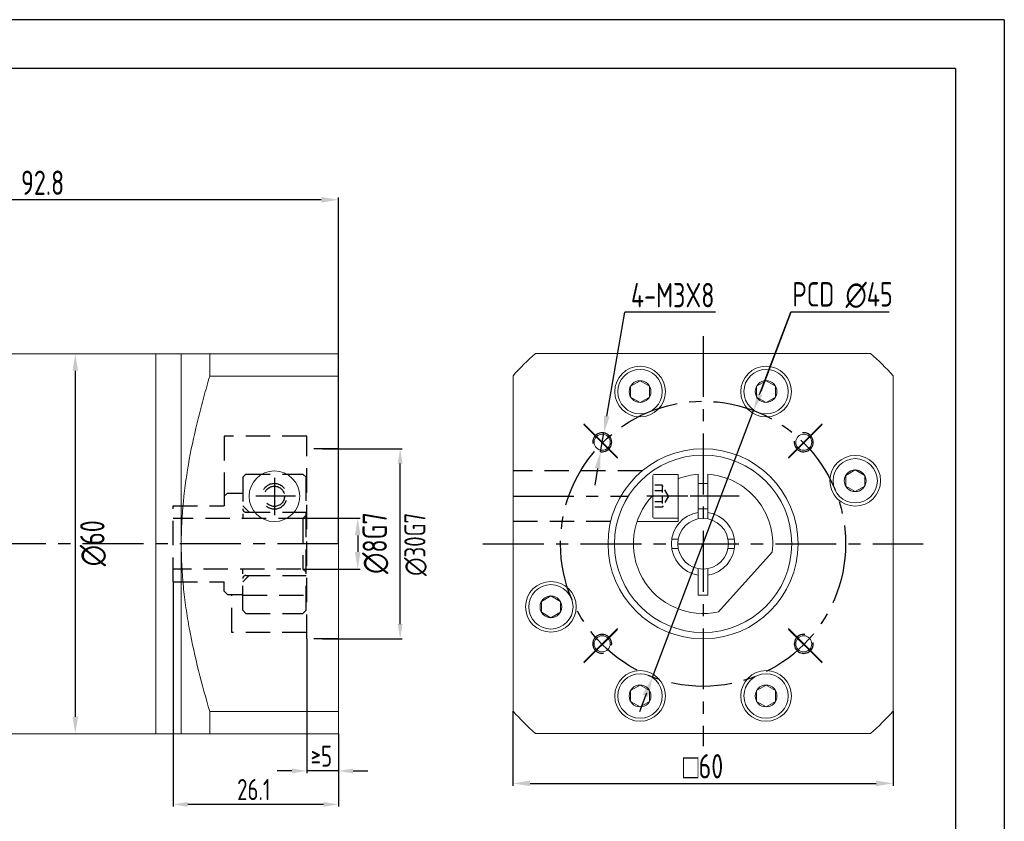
# Model space of a CAD drawing. Header units: millimetres. Extents: x -8 to 315, y -8 to 221.
# Tile 3 of 3: x 160 to 315, y 94 to 221. Entities that reach past the tile are written whole.
import ezdxf

# ---------------------------------------------------------------- set-up
doc = ezdxf.new("R2010")
doc.units = ezdxf.units.MM
doc.header["$LTSCALE"] = 7.692308
doc.linetypes.add('CENTER', pattern=[2, 1.25, -0.25, 0.25, -0.25])
doc.linetypes.add('DASHED', pattern=[0.75, 0.5, -0.25])
doc.layers.get('0').update_dxf_attribs({"lineweight": 20})
doc.layers.add('1轮廓实线层', color=7, linetype='Continuous', lineweight=20)
for name, color, linetype in [('2细线层', 4, 'Continuous'), ('3中心线层', 1, 'CENTER'), ('4虚线层', 6, 'DASHED'), ('7标注层', 4, 'Continuous'), ('图框层', 7, 'Continuous')]:
    doc.layers.add(name, color=color, linetype=linetype)
doc.styles.get("Standard").update_dxf_attribs({"font": 'isocp.shx', "width": 0.8, "bigfont": 'gbcbig.shx'})
doc.styles.add('TH_GBDIM', font='isocp.shx', dxfattribs={"width": 0.8, "bigfont": 'gbcbig.shx'})
doc.dimstyles.new('TH_GBDIM', dxfattribs={"dimscale": 0.769231, "dimtxt": 5, "dimasz": 3.5, "dimexe": 0.5, "dimexo": 0, "dimgap": 1, "dimtad": 1, "dimtoh": 1, "dimdec": 3, "dimdsep": 46, "dimtxsty": 'TH_GBDIM', "dimcen": 0, "dimclrd": 256, "dimclre": 256, "dimclrt": 256, "dimadec": 3, "dimazin": 2, "dimtfac": 0.714286, "dimtdec": 3, "dimtmove": 0, "dimatfit": 3, "dimfxl": 1, "dimtolj": 1, "dimtzin": 0, "dimlwd": -1, "dimarcsym": 0})
doc.dimstyles.new('TH_GBDIM$0', dxfattribs={"dimscale": 0.769231, "dimtxt": 5, "dimasz": 3.5, "dimexe": 0.5, "dimexo": 0, "dimgap": 1, "dimtad": 1, "dimtoh": 1, "dimdec": 1, "dimdsep": 46, "dimtxsty": 'TH_GBDIM', "dimcen": 2.5, "dimclrd": 256, "dimclre": 256, "dimclrt": 256, "dimadec": 0, "dimazin": 0, "dimtfac": 0.714286, "dimtdec": 1, "dimtmove": 0, "dimatfit": 3, "dimfxl": 1, "dimtzin": 0, "dimlwd": -1, "dimlwe": -1, "dimarcsym": 0})

# ---------------------------------------------------------------- blocks, each defined once
blk = doc.blocks.new('*D102')
at = {"layer": '7标注层'}
for p, q in [((237.82, 111.63), (237.82, 99.84)), ((297.82, 111.63), (297.82, 99.84)), ((240.52, 100.22), (295.13, 100.22))]:
    blk.add_line(p, q, dxfattribs=at)
for points in [[(240.52, 100.67), (240.52, 99.78), (237.82, 100.22)], [(295.13, 99.78), (295.13, 100.67), (297.82, 100.22)]]:
    blk.add_solid(points, dxfattribs=at)
at = {"layer": 'Defpoints', "color": 0}
for p in [(237.82, 111.63), (297.82, 111.63), (297.82, 100.22)]:
    blk.add_point(p, dxfattribs=at)
at = {"layer": '7标注层', "insert": (267.82, 102.92), "char_height": 3.8462, "attachment_point": 5, "style": 'TH_GBDIM'}
blk.add_mtext('{\\Famgdt;o}60', dxfattribs=at)
blk = doc.blocks.new('*U105')
at = {"layer": '1轮廓实线层'}
blk.add_circle((-0.25, -0.25), 1.27, dxfattribs=at)
at = {"layer": '2细线层'}
blk.add_arc((-0.25, -0.25), 1.5, 172.5, 97.5, dxfattribs=at)
at = {"layer": '3中心线层'}
blk.add_line((-2.65, -2.65), (2.65, 2.65), dxfattribs=at)
blk = doc.blocks.new('*U104')
at = {"layer": '1轮廓实线层', "color": 0, "linetype": 'ByBlock', "lineweight": -2}
for p, rotation in [((205.84, -271.24), 90), ((205.84, -303.56), 180), ((238.16, -303.56), 270)]:
    blk.add_blockref('*U105', p, dxfattribs=dict(at, rotation=rotation))
blk.add_blockref('*U105', (238.16, -271.24), dxfattribs=at)
blk = doc.blocks.new('*D106')
at = {"layer": '7标注层'}
for p, q in [((252.62, 158.19), (255.49, 174.59)), ((269.8, 174.59), (255.49, 174.59)), ((251.64, 152.58), (252.16, 155.54)), ((251.18, 149.93), (250.72, 147.28))]:
    blk.add_line(p, q, dxfattribs=at)
for points in [[(252.18, 158.27), (253.07, 158.11), (252.16, 155.54)], [(251.62, 149.86), (250.74, 150.01), (251.64, 152.58)]]:
    blk.add_solid(points, dxfattribs=at)
at = {"layer": 'Defpoints', "color": 0}
for p in [(252.16, 155.54), (251.64, 152.58)]:
    blk.add_point(p, dxfattribs=at)
at = {"layer": '7标注层', "insert": (263.03, 177.29), "char_height": 3.846, "attachment_point": 5, "style": 'TH_GBDIM'}
blk.add_mtext('\\A1;4-M3X8', dxfattribs=at)
blk = doc.blocks.new('*D107')
at = {"layer": '7标注层'}
for p, q in [((276.76, 161.6), (281.68, 174.59)), ((297.22, 174.59), (281.68, 174.59)), ((259.85, 117), (275.8, 159.08)), ((258.9, 114.48), (257.94, 111.97))]:
    blk.add_line(p, q, dxfattribs=at)
for points in [[(276.34, 161.76), (277.17, 161.44), (275.8, 159.08)], [(259.32, 114.32), (258.48, 114.64), (259.85, 117)]]:
    blk.add_solid(points, dxfattribs=at)
at = {"layer": 'Defpoints', "color": 0}
for p in [(275.8, 159.08), (259.85, 117)]:
    blk.add_point(p, dxfattribs=at)
at = {"layer": '7标注层', "insert": (289.84, 177.29), "char_height": 3.8462, "attachment_point": 5, "style": 'TH_GBDIM'}
blk.add_mtext('\\A1;PCD ∅45', dxfattribs=at)

msp = doc.modelspace()

# ---------------------------------------------------------------- linework, layer by layer
at = {"linetype": 'Continuous'}
for p, q in [((138.9467, 168.0399), (181.4465, 168.0365)), ((181.4465, 108.0399), (138.9467, 108.0399))]:
    msp.add_line(p, q, dxfattribs=at)
at = {"color": 7, "linetype": 'Continuous'}
for p, q in [((181.4465, 168.0394), (185.4465, 168.0394)), ((181.4465, 138.0394), (181.4465, 168.0394)), ((185.4465, 138.0394), (185.4465, 168.0394)), ((189.9465, 164.497), (189.9465, 168.0394)), ((210.2465, 168.0394), (189.9465, 168.0394)), ((210.2465, 164.497), (210.2465, 168.0394)), ((189.9465, 164.497), (210.2465, 164.497)), ((210.2465, 111.5819), (210.2465, 164.497)), ((181.4465, 108.0394), (181.4465, 138.0394)), ((185.4465, 108.0394), (185.4465, 138.0394)), ((189.9465, 108.0394), (189.9465, 111.5819)), ((210.2465, 111.5819), (189.9465, 111.5819)), ((210.2465, 108.0394), (210.2465, 111.5819)), ((185.4465, 108.0394), (181.4465, 108.0394)), ((189.9465, 108.0394), (210.2465, 108.0394))]:
    msp.add_line(p, q, dxfattribs=at)
at = {"ltscale": 0.1}
msp.add_line((210.2465, 168.0399), (210.2465, 108.0331), dxfattribs=at)
for p, q in [((259.8794, 144.3545), (259.8794, 148.7969)), ((260.0794, 148.9969), (263.8794, 148.9969)), ((263.8794, 147.7329), (263.8794, 148.9969)), ((263.8794, 147.8329), (263.8794, 141.5829)), ((267.0761, 141.9684), (267.0761, 149.0143)), ((268.5761, 141.9696), (268.5761, 149.0146)), ((259.8794, 146.7254), (259.8794, 142.2829)), ((267.0761, 147.5399), (268.5761, 147.5399)), ((267.0761, 143.5399), (268.5761, 143.5399)), ((263.8794, 141.5829), (257.4156, 141.5829)), ((260.0794, 142.0829), (263.8794, 142.0829)), ((278.7464, 136.7178), (270.2825, 127.3177)), ((267.0761, 129.9557), (267.0761, 134.1115)), ((268.5761, 129.9557), (268.5761, 134.1103)), ((267.8261, 129.9557), (267.0761, 129.9557)), ((267.8261, 129.9557), (268.5761, 129.9557))]:
    msp.add_line(p, q)
for centre, radius in [((267.8261, 138.0399), 15), ((200.1465, 145.5399), 4)]:
    msp.add_circle(centre, radius)
for centre, radius, start, end in [((260.0794, 148.7969), 0.2, 90, 180), ((267.8294, 138.0399), 11, 93.926582, 111.044376), ((267.8294, 138.0399), 11, 353.096801, 86.107455), ((267.8294, 138.0399), 11, 136.280111, 282.903199), ((260.0794, 142.2829), 0.2, 180, 270), ((267.8261, 138.0399), 5, 98.626927, 261.373073), ((267.8261, 138.0399), 5, 278.626927, 81.373073)]:
    msp.add_arc(centre, radius, start, end)
at = {"color": 7, "linetype": 'Continuous'}
for points, knots in [([(185.4465, 168.0394), (185.4465, 168.0394), (185.5604, 168.0394), (185.8943, 168.0394), (186.0327, 168.0394), (186.3546, 168.0394), (186.5384, 168.0394), (187.1488, 168.0394), (187.634, 168.0394), (188.7153, 168.0394), (189.3115, 168.0394), (189.9465, 168.0394)], [0, 0, 0, 0, 0.25, 0.25, 0.375, 0.375, 0.5, 0.5, 0.75, 0.75, 1, 1, 1, 1]), ([(189.9465, 164.4979), (189.6243, 163.4153), (189.3121, 162.3291), (188.7117, 160.1482), (188.4237, 159.0536), (187.606, 155.7686), (187.1216, 153.5729), (186.3164, 149.166), (185.9961, 146.9547), (185.5608, 142.5128), (185.4465, 140.282), (185.4465, 138.0404)], [0, 0, 0, 0, 0.125, 0.125, 0.25, 0.25, 0.5, 0.5, 0.75, 0.75, 1, 1, 1, 1]), ([(185.4465, 138.0404), (185.4465, 135.8045), (185.5604, 133.5579), (185.8943, 130.1724), (186.0327, 129.0418), (186.3546, 126.8033), (186.5384, 125.6917), (187.1488, 122.3767), (187.634, 120.193), (188.7153, 115.8628), (189.3115, 113.7163), (189.9465, 111.5829)], [0, 0, 0, 0, 0.25, 0.25, 0.375, 0.375, 0.5, 0.5, 0.75, 0.75, 1, 1, 1, 1]), ([(185.4465, 108.0394), (185.4465, 108.0394), (185.5604, 108.0394), (185.8943, 108.0394), (186.0327, 108.0394), (186.3546, 108.0394), (186.5384, 108.0394), (187.1488, 108.0394), (187.634, 108.0394), (188.7153, 108.0394), (189.3115, 108.0394), (189.9465, 108.0394)], [0, 0, 0, 0, 0.25, 0.25, 0.375, 0.375, 0.5, 0.5, 0.75, 0.75, 1, 1, 1, 1])]:
    msp.add_open_spline(points, degree=3, knots=knots, dxfattribs=at)
at = {"layer": '1轮廓实线层'}
for p, q in [((241.3654, 168.091), (294.2804, 168.091)), ((237.8229, 111.6335), (237.8229, 164.5485)), ((259.3764, 162.9148), (257.8764, 163.7808)), ((279.2759, 162.9148), (277.7759, 163.7808)), ((297.8229, 164.5485), (297.8229, 111.6335)), ((259.3764, 161.2068), (259.3764, 162.9148)), ((279.2759, 161.2068), (279.2759, 162.9148)), ((257.8764, 160.3408), (259.3764, 161.2068)), ((277.7759, 160.3408), (279.2759, 161.2068)), ((293.347, 148.8437), (291.847, 149.7097)), ((293.347, 147.1357), (293.347, 148.8437)), ((291.847, 146.2697), (293.347, 147.1357)), ((262.8795, 138.7899), (263.8938, 138.7899)), ((271.7519, 138.7899), (272.7696, 138.7899)), ((262.8795, 137.2899), (263.8938, 137.2899)), ((271.7519, 137.2899), (272.7696, 137.2899)), ((245.3053, 128.9441), (243.8053, 129.8102)), ((245.3053, 127.2362), (245.3053, 128.9441)), ((243.8053, 126.3702), (245.3053, 127.2362)), ((259.3764, 114.873), (257.8764, 115.7391)), ((279.2759, 114.873), (277.7759, 115.7391)), ((259.3764, 113.1651), (259.3764, 114.873)), ((279.2759, 113.1651), (279.2759, 114.873)), ((257.8764, 112.2991), (259.3764, 113.1651)), ((277.7759, 112.2991), (279.2759, 113.1651)), ((294.2804, 108.091), (241.3654, 108.091))]:
    msp.add_line(p, q, dxfattribs=at)
at = {"layer": '1轮廓实线层', "extrusion": (1.22461e-16, 0, -1)}
for p, q in [((256.3764, 162.9148), (257.8764, 163.7808)), ((276.2759, 162.9148), (277.7759, 163.7808)), ((256.3764, 161.2068), (256.3764, 162.9148)), ((276.2759, 161.2068), (276.2759, 162.9148)), ((257.8764, 160.3408), (256.3764, 161.2068)), ((277.7759, 160.3408), (276.2759, 161.2068)), ((290.347, 148.8437), (291.847, 149.7097)), ((290.347, 147.1357), (290.347, 148.8437)), ((291.847, 146.2697), (290.347, 147.1357)), ((242.3053, 128.9441), (243.8053, 129.8102)), ((242.3053, 127.2362), (242.3053, 128.9441)), ((243.8053, 126.3702), (242.3053, 127.2362)), ((256.3764, 114.873), (257.8764, 115.7391)), ((276.2759, 114.873), (277.7759, 115.7391)), ((256.3764, 113.1651), (256.3764, 114.873)), ((276.2759, 113.1651), (276.2759, 114.873)), ((257.8764, 112.2991), (256.3764, 113.1651)), ((277.7759, 112.2991), (276.2759, 113.1651))]:
    msp.add_line(p, q, dxfattribs=at)
at = {"layer": '1轮廓实线层'}
for centre, radius in [((257.8764, 162.0608), 4), ((257.8764, 162.0608), 3.5), ((277.7759, 162.0608), 4), ((277.7759, 162.0608), 3.5), ((257.8764, 162.0608), 1.72), ((277.7759, 162.0608), 1.72), ((267.8261, 138.0399), 14), ((291.847, 147.9897), 4), ((291.847, 147.9897), 3.5), ((291.847, 147.9897), 1.72), ((267.8229, 138.0399), 4), ((243.8053, 128.0902), 4), ((243.8053, 128.0902), 3.5), ((243.8053, 128.0902), 1.72), ((257.8764, 114.0191), 4), ((257.8764, 114.0191), 3.5), ((277.7759, 114.0191), 4), ((277.7759, 114.0191), 3.5), ((257.8764, 114.0191), 1.72), ((277.7759, 114.0191), 1.72)]:
    msp.add_circle(centre, radius, dxfattribs=at)
for start, end in [(131.409622, 138.590378), (41.409622, 48.590378), (221.409622, 228.590378), (311.409622, 318.590378)]:
    msp.add_arc((267.8229, 138.091), 40, start, end, dxfattribs=at)
at = {"layer": '2细线层'}
for q in [(-7.6923, 220.7692), (315.3846, -7.6923)]:
    msp.add_line((315.3846, 220.7692), q, dxfattribs=at)
at = {"layer": '3中心线层'}
for p, q in [((267.8261, 170.8409), (267.8261, 106.104)), ((237.8261, 145.5399), (256.0046, 145.5399)), ((210.2465, 138.0399), (116.6248, 138.0399)), ((233.0835, 138.0399), (302.5688, 138.0399))]:
    msp.add_line(p, q, dxfattribs=at)
at = {"layer": '3中心线层', "ltscale": 0.8}
for p, q in [((254.3155, 151.5474), (249.0164, 156.8464)), ((281.3336, 151.5506), (286.6326, 156.8496)), ((273.508, 145.5399), (260.4128, 145.5399)), ((254.3187, 124.5292), (249.0197, 119.2302)), ((281.3368, 124.5325), (286.6358, 119.2335))]:
    msp.add_line(p, q, dxfattribs=at)
at = {"layer": '3中心线层', "linetype": 'CENTER', "ltscale": 0.7}
for p, q in [((200.1465, 148.4719), (200.1465, 142.5354)), ((203.4799, 145.5399), (197.2071, 145.5399))]:
    msp.add_line(p, q, dxfattribs=at)
at = {"layer": '3中心线层', "ltscale": 0.7}
msp.add_line((273.5113, 145.5399), (258.9579, 145.5399), dxfattribs=at)
at = {"layer": '3中心线层'}
msp.add_circle((267.8261, 138.0399), 22.5, dxfattribs=at)
at = {"layer": '4虚线层'}
for p, q in [((205.2465, 155.04), (192.2465, 155.04)), ((192.2465, 155.04), (192.2465, 145.5669)), ((205.2465, 123.04), (205.2465, 155.04)), ((210.2465, 153.0399), (205.2465, 153.0399)), ((258.1955, 149.5399), (237.8261, 149.5399)), ((195.1465, 148.5399), (195.6465, 149.0399)), ((195.1465, 148.5399), (195.1465, 142.0399)), ((195.6465, 149.0399), (204.6465, 149.0399)), ((204.6465, 149.0399), (205.1465, 148.5399)), ((205.1465, 127.5399), (205.1465, 148.5399)), ((192.2465, 145.5399), (192.7465, 146.0399)), ((192.2465, 145.5399), (192.2465, 144.0399)), ((192.7465, 146.0399), (195.1465, 146.0399)), ((184.1465, 144.0399), (192.2465, 144.0399)), ((184.1465, 132.0399), (184.1465, 144.0399)), ((196.1465, 143.0399), (195.1465, 144.0399)), ((195.6465, 143.0399), (205.1465, 143.0399)), ((204.6465, 142.0399), (184.1465, 142.0399)), ((204.6465, 142.0399), (204.6465, 134.0399)), ((253.2402, 141.5399), (237.8261, 141.5399)), ((204.3465, 134.0399), (184.1465, 134.0399)), ((195.1465, 127.5399), (195.1465, 134.0399)), ((204.6465, 134.0399), (205.1465, 133.5399)), ((196.1465, 133.0399), (195.1465, 132.0399)), ((195.6465, 133.0399), (205.1465, 133.0399)), ((184.1465, 132.0399), (192.2465, 132.0399)), ((192.2465, 130.5399), (192.2465, 132.0399)), ((192.7465, 130.0399), (192.2465, 130.5399)), ((192.7465, 130.0399), (195.1465, 130.0399)), ((193.4465, 124.0645), (193.4465, 130.0645)), ((195.1465, 129.9399), (205.1465, 129.9399)), ((195.6465, 127.0399), (195.1465, 127.5399)), ((204.6465, 127.0399), (205.1465, 127.5399)), ((195.6465, 127.0399), (204.6465, 127.0399)), ((205.2465, 124.0645), (193.4465, 124.0645)), ((210.2465, 123.04), (205.2465, 123.04))]:
    msp.add_line(p, q, dxfattribs=at)
at = {"layer": '4虚线层', "ltscale": 0.3}
for p, q in [((261.3794, 147.272), (259.8794, 147.272)), ((261.3794, 146.3948), (259.8794, 146.3948)), ((261.3794, 147.272), (261.3794, 143.8079)), ((262.3794, 145.5399), (261.3794, 147.272)), ((261.3794, 144.6851), (259.8794, 144.6851)), ((262.3794, 145.5399), (261.3794, 143.8079)), ((261.3794, 143.8079), (259.8794, 143.8079)), ((204.6465, 142.0399), (205.1465, 142.5399))]:
    msp.add_line(p, q, dxfattribs=at)
at = {"layer": '4虚线层'}
msp.add_circle((200.1465, 145.5399), 1.6, dxfattribs=at)
for centre, radius, start, end in [((200.1465, 145.5399), 2, 232.376221, 158.153008), ((195.6465, 143.5399), 0.5, 180, 270), ((195.6465, 132.5399), 0.5, 90, 180)]:
    msp.add_arc(centre, radius, start, end, dxfattribs=at)
at = {"layer": '7标注层'}
for p, q in [((207.5542, 192.3445), (120.139, 192.3445)), ((210.2465, 138.0365), (210.2465, 192.7291)), ((210.2465, 148.4325), (210.2465, 175.5032)), ((281.6822, 174.5949), (276.9325, 162.0643)), ((288.9033, 174.5949), (281.6822, 174.5949)), ((168.7217, 165.3465), (168.7217, 110.7304)), ((207.7465, 153.0399), (220.3356, 153.0399)), ((220.0023, 125.3733), (220.0023, 150.7066)), ((204.6465, 142.0605), (213.6875, 142.0605)), ((213.3029, 139.3682), (213.3029, 136.7528)), ((204.6465, 134.0605), (213.6875, 134.0605)), ((184.1465, 132.0399), (184.1465, 96.5766)), ((205.2465, 123.04), (205.2465, 101.8527)), ((207.7465, 123.04), (220.3356, 123.04)), ((258.7198, 114.0156), (257.7655, 111.4981)), ((210.2465, 108.0394), (210.2465, 96.5766)), ((210.2465, 108.0394), (210.2465, 101.8527)), ((202.9132, 102.186), (200.5799, 102.186)), ((210.2465, 102.186), (205.2465, 102.186)), ((212.5799, 102.186), (214.9132, 102.186)), ((207.9132, 96.9099), (186.4799, 96.9099))]:
    msp.add_line(p, q, dxfattribs=at)
for points in [[(207.5542, 192.7932), (207.5542, 191.8958), (210.2465, 192.3445)], [(169.1704, 165.3465), (168.273, 165.3465), (168.7217, 168.0388)], [(220.3912, 150.7066), (219.6134, 150.7066), (220.0023, 153.0399)], [(213.7516, 139.3682), (212.8541, 139.3682), (213.3029, 142.0605)], [(213.7516, 136.7528), (212.8541, 136.7528), (213.3029, 134.0605)], [(220.3912, 125.3733), (219.6134, 125.3733), (220.0023, 123.04)], [(258.3002, 114.1746), (259.1394, 113.8565), (259.6741, 116.5331)], [(169.1704, 110.7304), (168.273, 110.7304), (168.7217, 108.0381)], [(202.9132, 102.5749), (202.9132, 101.7971), (205.2465, 102.186)], [(212.5799, 102.5749), (212.5799, 101.7971), (210.2465, 102.186)], [(186.4799, 97.2988), (186.4799, 96.521), (184.1465, 96.9099)], [(207.9132, 97.2988), (207.9132, 96.521), (210.2465, 96.9099)]]:
    msp.add_solid(points, dxfattribs=at)
at = {"layer": '图框层'}
for q in [(0, 213.0769), (307.6923, 0)]:
    msp.add_line((307.6923, 213.0769), q, dxfattribs=at)

# ---------------------------------------------------------------- block references
at = {"layer": '1轮廓实线层'}
msp.add_blockref('*U104', (45.8125, 425.5548), dxfattribs=at)

# ---------------------------------------------------------------- texts
at = {"layer": '7标注层', "style": 'TH_GBDIM', "width": 0.8}
for s, height, p in [('92.8', 3.84615, (160.1449, 193.1137)), ('≥5', 3.33333, (205.8808, 102.8527)), ('26.1', 3.33333, (194.2632, 97.5766))]:
    msp.add_text(s, height=height, dxfattribs=at).set_placement(p)
at = {"layer": '7标注层', "width": 0.8}
msp.add_text('∅8G7', height=3.84615, rotation=90, dxfattribs=at).set_placement((217.9182, 133.2881))
at = {"layer": '7标注层', "style": 'TH_GBDIM', "width": 0.8}
for s, height, p in [('∅30G7', 3.33333, (224.0023, 132.9705)), ('∅60', 3.84615, (173.3371, 134.4968))]:
    msp.add_text(s, height=height, rotation=90, dxfattribs=at).set_placement(p)

# ---------------------------------------------------------------- dimensions: what is measured, and where the dimension line sits
at = {"layer": '7标注层'}
for p1, p2, text, override, picture, middle in [((259.8513, 117.0006), (275.801, 159.0792), 'PCD <>', {"dimtol": 0, "dimlim": 0}, '*D107', (289.836, 174.5949)), ((251.6434, 152.5846), (252.1597, 155.5399), '4-<>X8', {"dimpost": 'M<>', "dimtol": 0, "dimlim": 0}, '*D106', (263.0273, 174.5949))]:
    dim = msp.add_diameter_dim_2p(p1=p1, p2=p2, text=text, dimstyle='TH_GBDIM', override=override, dxfattribs=at)
    dim.commit()
    dim.dimension.update_dxf_attribs({"geometry": picture, "text_midpoint": middle, "dimtype": 163})
dim = msp.add_linear_dim(base=(297.8229, 100.2246), p1=(237.8229, 111.6335), p2=(297.8229, 111.6335), text='{\\Famgdt;o}<>', dimstyle='TH_GBDIM$0', override={"dimscale": 0.769231, "dimtol": 0, "dimlim": 0}, dxfattribs=at)
dim.commit()
dim.dimension.update_dxf_attribs({"geometry": '*D102', "text_midpoint": (267.8229, 102.9169)})

doc.saveas('drawing.dxf')
